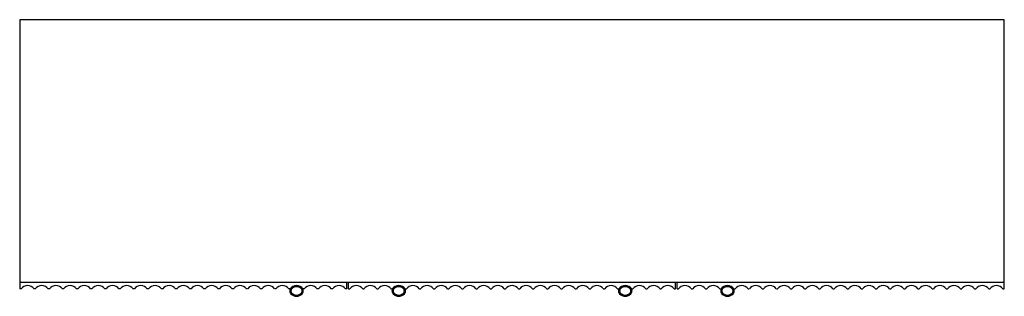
# Paper-space layout '_Top' of a CAD drawing. Header units: millimetres. Extents: x -1010 to 1010, y -37 to 530.
import ezdxf

# ---------------------------------------------------------------- set-up
doc = ezdxf.new("R2010")
doc.units = ezdxf.units.MM

psp = doc.layouts.new('_Top')

# ---------------------------------------------------------------- linework, layer by layer
at = {"color": 7, "linetype": 'Continuous', "lineweight": 25}
for p, q in [((-1010, 530), (-1010, -22)), ((1010, 530), (-1010, 530)), ((1010, -22), (1010, 530)), ((-1010, -7.9), (1010, -7.9)), ((-453.1, -20.3), (-453.5, -19.9)), ((-430.8, -20.3), (-430.5, -19.9)), ((-338.7, -22), (-338.7, -7.9)), ((-335.7, -22), (-335.7, -7.9)), ((-243.5, -20.3), (-243.9, -19.9)), ((-221.2, -20.3), (-220.9, -19.9)), ((221.2, -20.3), (220.9, -19.9)), ((243.5, -20.3), (243.9, -19.9)), ((335.7, -22), (335.7, -7.9)), ((338.7, -22), (338.7, -7.9)), ((430.8, -20.3), (430.5, -19.9)), ((453.1, -20.3), (453.5, -19.9)), ((-1007, -22), (-1010, -22)), ((-978, -22), (-980.7, -22)), ((-948.9, -22), (-951.6, -22)), ((-919.9, -22), (-922.6, -22)), ((-890.8, -22), (-893.5, -22)), ((-861.8, -22), (-864.5, -22)), ((-832.7, -22), (-835.4, -22)), ((-803.7, -22), (-806.4, -22)), ((-774.6, -22), (-777.4, -22)), ((-745.6, -22), (-748.3, -22)), ((-716.5, -22), (-719.3, -22)), ((-687.5, -22), (-690.2, -22)), ((-658.4, -22), (-661.2, -22)), ((-629.4, -22), (-632.1, -22)), ((-600.4, -22), (-603.1, -22)), ((-571.3, -22), (-574, -22)), ((-542.3, -22), (-545, -22)), ((-513.2, -22), (-515.9, -22)), ((-484.2, -22), (-486.9, -22)), ((-455.1, -22), (-457.8, -22)), ((-455.3, -25.3), (-455.8, -25.3)), ((-455.3, -26.7), (-455.8, -26.7)), ((-453.5, -25.4), (-454.8, -25.3)), ((-454.8, -26.7), (-453.5, -26.6)), ((-453.5, -32.1), (-453.1, -31.7)), ((-430.5, -32.1), (-430.8, -31.7)), ((-429.1, -25.3), (-430.4, -25.4)), ((-430.4, -26.6), (-429.1, -26.7)), ((-426.1, -22), (-428.8, -22)), ((-428.1, -25.3), (-428.6, -25.3)), ((-428.1, -26.7), (-428.6, -26.7)), ((-397, -22), (-399.8, -22)), ((-368, -22), (-370.7, -22)), ((-338.7, -22), (-341.7, -22)), ((-335.7, -22), (-332.7, -22)), ((-306.3, -22), (-303.6, -22)), ((-277.3, -22), (-274.6, -22)), ((-248.3, -22), (-245.5, -22)), ((-245.7, -25.3), (-246.2, -25.3)), ((-245.7, -26.7), (-246.2, -26.7)), ((-243.9, -25.4), (-245.2, -25.3)), ((-245.2, -26.7), (-243.9, -26.6)), ((-243.9, -32.1), (-243.5, -31.7)), ((-220.9, -32.1), (-221.2, -31.7)), ((-219.5, -25.3), (-220.8, -25.4)), ((-220.8, -26.6), (-219.5, -26.7)), ((-219.2, -22), (-216.5, -22)), ((-218.5, -25.3), (-219, -25.3)), ((-218.5, -26.7), (-219, -26.7)), ((-190.2, -22), (-187.4, -22)), ((-161.1, -22), (-158.4, -22)), ((-132.1, -22), (-129.3, -22)), ((-103, -22), (-100.3, -22)), ((-74, -22), (-71.3, -22)), ((-44.9, -22), (-42.2, -22)), ((-15.9, -22), (-13.2, -22)), ((13.2, -22), (15.9, -22)), ((42.2, -22), (44.9, -22)), ((71.3, -22), (74, -22)), ((100.3, -22), (103, -22)), ((129.3, -22), (132.1, -22)), ((158.4, -22), (161.1, -22)), ((187.4, -22), (190.2, -22)), ((216.5, -22), (219.2, -22)), ((219, -25.3), (218.5, -25.3)), ((219, -26.7), (218.5, -26.7)), ((220.8, -25.4), (219.5, -25.3)), ((219.5, -26.7), (220.8, -26.6)), ((220.9, -32.1), (221.2, -31.7)), ((243.9, -32.1), (243.5, -31.7)), ((245.2, -25.3), (243.9, -25.4)), ((243.9, -26.6), (245.2, -26.7)), ((245.5, -22), (248.2, -22)), ((246.2, -25.3), (245.7, -25.3)), ((246.2, -26.7), (245.7, -26.7)), ((274.6, -22), (277.3, -22)), ((303.6, -22), (306.3, -22)), ((332.7, -22), (335.7, -22)), ((338.7, -22), (341.7, -22)), ((368, -22), (370.7, -22)), ((397, -22), (399.8, -22)), ((426.1, -22), (428.8, -22)), ((428.6, -25.3), (428.1, -25.3)), ((428.6, -26.7), (428.1, -26.7)), ((430.4, -25.4), (429.1, -25.3)), ((429.1, -26.7), (430.4, -26.6)), ((430.5, -32.1), (430.8, -31.7)), ((453.5, -32.1), (453.1, -31.7)), ((454.8, -25.3), (453.5, -25.4)), ((453.5, -26.6), (454.8, -26.7)), ((455.1, -22), (457.8, -22)), ((455.8, -25.3), (455.3, -25.3)), ((455.8, -26.7), (455.3, -26.7)), ((484.2, -22), (486.9, -22)), ((513.2, -22), (515.9, -22)), ((542.3, -22), (545, -22)), ((571.3, -22), (574, -22)), ((600.4, -22), (603.1, -22)), ((629.4, -22), (632.1, -22)), ((658.4, -22), (661.2, -22)), ((687.5, -22), (690.2, -22)), ((716.5, -22), (719.3, -22)), ((745.6, -22), (748.3, -22)), ((774.6, -22), (777.4, -22)), ((803.7, -22), (806.4, -22)), ((832.7, -22), (835.4, -22)), ((861.8, -22), (864.5, -22)), ((890.8, -22), (893.5, -22)), ((919.9, -22), (922.6, -22)), ((948.9, -22), (951.6, -22)), ((978, -22), (980.7, -22)), ((1007, -22), (1010, -22))]:
    psp.add_line(p, q, dxfattribs=at)
for centre, radius, start, end in [((-993.8, -30.9), 15.9, 33.9905, 146.0095), ((-964.8, -30.9), 15.9, 33.9905, 146.0095), ((-935.7, -30.9), 15.9, 33.9905, 146.0095), ((-906.7, -30.9), 15.9, 33.9905, 146.0095), ((-877.7, -30.9), 15.9, 33.9905, 146.0095), ((-848.6, -30.9), 15.9, 33.9905, 146.0095), ((-819.6, -30.9), 15.9, 33.9905, 146.0095), ((-790.5, -30.9), 15.9, 33.9905, 146.0095), ((-761.5, -30.9), 15.9, 33.9905, 146.0095), ((-732.4, -30.9), 15.9, 33.9905, 146.0095), ((-703.4, -30.9), 15.9, 33.9905, 146.0095), ((-674.3, -30.9), 15.9, 33.9905, 146.0095), ((-645.3, -30.9), 15.9, 33.9905, 146.0095), ((-616.2, -30.9), 15.9, 33.9905, 146.0095), ((-587.2, -30.9), 15.9, 33.9905, 146.0095), ((-558.1, -30.9), 15.9, 33.9905, 146.0095), ((-529.1, -30.9), 15.9, 33.9905, 146.0095), ((-500.1, -30.9), 15.9, 33.9905, 146.0095), ((-471, -30.9), 15.9, 33.9905, 146.0095), ((-447.3, -25.8), 8.5, 136.4193, 176.5743), ((-442, -30.9), 15.9, 33.9905, 146.0095), ((-442, -30.9), 15.4, 43.5807, 136.4193), ((-442, -30.9), 14.9, 43.5807, 136.4193), ((-436.6, -25.8), 8.5, 3.4257, 43.5807), ((-412.9, -30.9), 15.9, 33.9905, 146.0095), ((-383.9, -30.9), 15.9, 33.9905, 146.0095), ((-354.8, -30.9), 15.9, 33.9905, 146.0095), ((-319.5, -30.9), 15.9, 33.9905, 146.0095), ((-290.5, -30.9), 15.9, 33.9905, 146.0095), ((-261.4, -30.9), 15.9, 33.9905, 146.0095), ((-237.7, -25.8), 8.5, 136.4193, 176.5743), ((-232.4, -30.9), 15.9, 33.9905, 146.0095), ((-232.4, -30.9), 15.4, 43.5807, 136.4193), ((-232.4, -30.9), 14.9, 43.5807, 136.4193), ((-227, -25.8), 8.5, 3.4257, 43.5807), ((-203.3, -30.9), 15.9, 33.9905, 146.0095), ((-174.3, -30.9), 15.9, 33.9905, 146.0095), ((-145.2, -30.9), 15.9, 33.9905, 146.0095), ((-116.2, -30.9), 15.9, 33.9905, 146.0095), ((-87.1, -30.9), 15.9, 33.9905, 146.0095), ((-58.1, -30.9), 15.9, 33.9905, 146.0095), ((-29, -30.9), 15.9, 33.9905, 146.0095), ((0, -30.9), 15.9, 33.9905, 146.0095), ((29, -30.9), 15.9, 33.9905, 146.0095), ((58.1, -30.9), 15.9, 33.9905, 146.0095), ((87.1, -30.9), 15.9, 33.9905, 146.0095), ((116.2, -30.9), 15.9, 33.9905, 146.0095), ((145.2, -30.9), 15.9, 33.9905, 146.0095), ((174.3, -30.9), 15.9, 33.9905, 146.0095), ((203.3, -30.9), 15.9, 33.9905, 146.0095), ((227, -25.8), 8.5, 136.4193, 176.5743), ((232.4, -30.9), 15.9, 33.9905, 146.0095), ((232.4, -30.9), 15.4, 43.5807, 136.4193), ((232.4, -30.9), 14.9, 43.5807, 136.4193), ((237.7, -25.8), 8.5, 3.4257, 43.5807), ((261.4, -30.9), 15.9, 33.9905, 146.0095), ((290.5, -30.9), 15.9, 33.9905, 146.0095), ((319.5, -30.9), 15.9, 33.9905, 146.0095), ((354.8, -30.9), 15.9, 33.9905, 146.0095), ((383.9, -30.9), 15.9, 33.9905, 146.0095), ((412.9, -30.9), 15.9, 33.9905, 146.0095), ((436.6, -25.8), 8.5, 136.4193, 176.5743), ((442, -30.9), 15.9, 33.9905, 146.0095), ((442, -30.9), 15.4, 43.5807, 136.4193), ((442, -30.9), 14.9, 43.5807, 136.4193), ((447.3, -25.8), 8.5, 3.4257, 43.5807), ((471, -30.9), 15.9, 33.9905, 146.0095), ((500.1, -30.9), 15.9, 33.9905, 146.0095), ((529.1, -30.9), 15.9, 33.9905, 146.0095), ((558.1, -30.9), 15.9, 33.9905, 146.0095), ((587.2, -30.9), 15.9, 33.9905, 146.0095), ((616.2, -30.9), 15.9, 33.9905, 146.0095), ((645.3, -30.9), 15.9, 33.9905, 146.0095), ((674.3, -30.9), 15.9, 33.9905, 146.0095), ((703.4, -30.9), 15.9, 33.9905, 146.0095), ((732.4, -30.9), 15.9, 33.9905, 146.0095), ((761.5, -30.9), 15.9, 33.9905, 146.0095), ((790.5, -30.9), 15.9, 33.9905, 146.0095), ((819.6, -30.9), 15.9, 33.9905, 146.0095), ((848.6, -30.9), 15.9, 33.9905, 146.0095), ((877.7, -30.9), 15.9, 33.9905, 146.0095), ((906.7, -30.9), 15.9, 33.9905, 146.0095), ((935.7, -30.9), 15.9, 33.9905, 146.0095), ((964.8, -30.9), 15.9, 33.9905, 146.0095), ((993.8, -30.9), 15.9, 33.9905, 146.0095), ((-443.8, -26), 12, 176.5743, 183.4257), ((-447.3, -26.2), 8.5, 183.4257, 223.5807), ((-447.3, -25.8), 8, 136.4193, 176.5743), ((-443.8, -26), 11.5, 176.5743, 183.4257), ((-447.3, -26.2), 8, 183.4257, 223.5807), ((-447.3, -25.8), 7.5, 136.4193, 176.5743), ((-443.8, -26), 11, 176.5743, 183.4257), ((-447.3, -26.2), 7.5, 183.4257, 223.5807), ((-442, -21.1), 15.9, 223.5807, 316.4193), ((-442, -21.1), 15.4, 223.5807, 316.4193), ((-365.3, 61.1), 119.7, 223.0449, 223.6683), ((-365.3, -113.1), 119.7, 136.3319, 136.9554), ((-442, -21.1), 14.9, 223.5807, 316.4193), ((-518.6, 61), 119.6, 316.3325, 316.9561), ((-518.6, -113), 119.6, 43.0439, 43.6675), ((-436.6, -25.8), 7.5, 3.4257, 43.5807), ((-436.6, -26.2), 7.5, 316.4193, 356.5743), ((-436.6, -25.8), 8, 3.4257, 43.5807), ((-436.6, -26.2), 8, 316.4193, 356.5743), ((-436.6, -26.2), 8.5, 316.4193, 356.5743), ((-440.1, -26), 11, 356.5743, 3.4257), ((-440.1, -26), 11.5, 356.5743, 3.4257), ((-440.1, -26), 12, 356.5743, 3.4257), ((-234.2, -26), 12, 176.5743, 183.4257), ((-237.7, -26.2), 8.5, 183.4257, 223.5807), ((-237.7, -25.8), 8, 136.4193, 176.5743), ((-234.2, -26), 11.5, 176.5743, 183.4257), ((-237.7, -26.2), 8, 183.4257, 223.5807), ((-237.7, -25.8), 7.5, 136.4193, 176.5743), ((-234.2, -26), 11, 176.5743, 183.4257), ((-237.7, -26.2), 7.5, 183.4257, 223.5807), ((-232.4, -21.1), 15.9, 223.5807, 316.4193), ((-232.4, -21.1), 15.4, 223.5807, 316.4193), ((-155.7, 61.1), 119.7, 223.0449, 223.6683), ((-155.7, -113.1), 119.7, 136.3319, 136.9554), ((-232.4, -21.1), 14.9, 223.5807, 316.4193), ((-309, 61), 119.6, 316.3325, 316.9561), ((-309, -113), 119.6, 43.0439, 43.6675), ((-227, -25.8), 7.5, 3.4257, 43.5807), ((-227, -26.2), 7.5, 316.4193, 356.5743), ((-227, -25.8), 8, 3.4257, 43.5807), ((-227, -26.2), 8, 316.4193, 356.5743), ((-227, -26.2), 8.5, 316.4193, 356.5743), ((-230.5, -26), 11, 356.5743, 3.4257), ((-230.5, -26), 11.5, 356.5743, 3.4257), ((-230.5, -26), 12, 356.5743, 3.4257), ((230.5, -26), 12, 176.5743, 183.4257), ((227, -26.2), 8.5, 183.4257, 223.5807), ((227, -25.8), 8, 136.4193, 176.5743), ((230.5, -26), 11.5, 176.5743, 183.4257), ((227, -26.2), 8, 183.4257, 223.5807), ((227, -25.8), 7.5, 136.4193, 176.5743), ((230.5, -26), 11, 176.5743, 183.4257), ((227, -26.2), 7.5, 183.4257, 223.5807), ((232.4, -21.1), 15.9, 223.5807, 316.4193), ((232.4, -21.1), 15.4, 223.5807, 316.4193), ((309, 61.1), 119.7, 223.0449, 223.6683), ((309, -113.1), 119.7, 136.3319, 136.9554), ((232.4, -21.1), 14.9, 223.5807, 316.4193), ((155.7, 61), 119.6, 316.3325, 316.9561), ((155.7, -113), 119.6, 43.0439, 43.6675), ((237.7, -25.8), 7.5, 3.4257, 43.5807), ((237.7, -26.2), 7.5, 316.4193, 356.5743), ((237.7, -25.8), 8, 3.4257, 43.5807), ((237.7, -26.2), 8, 316.4193, 356.5743), ((237.7, -26.2), 8.5, 316.4193, 356.5743), ((234.2, -26), 11, 356.5743, 3.4257), ((234.2, -26), 11.5, 356.5743, 3.4257), ((234.2, -26), 12, 356.5743, 3.4257), ((440.1, -26), 12, 176.5743, 183.4257), ((436.6, -26.2), 8.5, 183.4257, 223.5807), ((436.6, -25.8), 8, 136.4193, 176.5743), ((440.1, -26), 11.5, 176.5743, 183.4257), ((436.6, -26.2), 8, 183.4257, 223.5807), ((436.6, -25.8), 7.5, 136.4193, 176.5743), ((440.1, -26), 11, 176.5743, 183.4257), ((436.6, -26.2), 7.5, 183.4257, 223.5807), ((442, -21.1), 15.9, 223.5807, 316.4193), ((442, -21.1), 15.4, 223.5807, 316.4193), ((518.6, 61.1), 119.7, 223.0449, 223.6683), ((518.6, -113.1), 119.7, 136.3319, 136.9554), ((442, -21.1), 14.9, 223.5807, 316.4193), ((365.3, 61), 119.6, 316.3325, 316.9561), ((365.3, -113), 119.6, 43.0439, 43.6675), ((447.3, -25.8), 7.5, 3.4257, 43.5807), ((447.3, -26.2), 7.5, 316.4193, 356.5743), ((447.3, -25.8), 8, 3.4257, 43.5807), ((447.3, -26.2), 8, 316.4193, 356.5743), ((447.3, -26.2), 8.5, 316.4193, 356.5743), ((443.8, -26), 11, 356.5743, 3.4257), ((443.8, -26), 11.5, 356.5743, 3.4257), ((443.8, -26), 12, 356.5743, 3.4257)]:
    psp.add_arc(centre, radius, start, end, dxfattribs=at)
for points, knots in [([(-432.1, -21.6), (-432.4, -21.2), (-432.7, -20.9), (-433.4, -20.3), (-433.8, -20), (-434.9, -19.2), (-435.7, -18.8), (-437, -18.2), (-437.4, -18), (-438.3, -17.8), (-438.8, -17.6), (-440.1, -17.4), (-441, -17.3), (-442.4, -17.3), (-442.9, -17.3), (-443.8, -17.4), (-444.3, -17.5), (-445.2, -17.7), (-445.6, -17.8), (-446.5, -18), (-446.9, -18.2), (-448.2, -18.8), (-449, -19.2), (-450.1, -20), (-450.5, -20.3), (-451.2, -20.9), (-451.5, -21.2), (-451.8, -21.6)], [0, 0, 0, 0, 0.0625, 0.0625, 0.125, 0.125, 0.25, 0.25, 0.3125, 0.3125, 0.375, 0.375, 0.5, 0.5, 0.5625, 0.5625, 0.625, 0.625, 0.6875, 0.6875, 0.75, 0.75, 0.875, 0.875, 0.9375, 0.9375, 1, 1, 1, 1]), ([(-222.5, -21.6), (-222.8, -21.2), (-223.1, -20.9), (-223.8, -20.3), (-224.2, -20), (-225.3, -19.2), (-226.1, -18.8), (-227.4, -18.2), (-227.8, -18), (-228.7, -17.8), (-229.2, -17.6), (-230.5, -17.4), (-231.4, -17.3), (-232.8, -17.3), (-233.3, -17.3), (-234.2, -17.4), (-234.7, -17.5), (-235.6, -17.7), (-236, -17.8), (-236.9, -18), (-237.3, -18.2), (-238.6, -18.8), (-239.4, -19.2), (-240.5, -20), (-240.9, -20.3), (-241.6, -20.9), (-241.9, -21.2), (-242.3, -21.6)], [0, 0, 0, 0, 0.0625, 0.0625, 0.125, 0.125, 0.25, 0.25, 0.3125, 0.3125, 0.375, 0.375, 0.5, 0.5, 0.5625, 0.5625, 0.625, 0.625, 0.6875, 0.6875, 0.75, 0.75, 0.875, 0.875, 0.9375, 0.9375, 1, 1, 1, 1]), ([(242.2, -21.6), (241.9, -21.2), (241.6, -20.9), (240.9, -20.3), (240.5, -20), (239.4, -19.2), (238.6, -18.8), (237.3, -18.2), (236.9, -18), (236, -17.8), (235.6, -17.6), (234.2, -17.4), (233.3, -17.3), (231.9, -17.3), (231.4, -17.3), (230.5, -17.4), (230.1, -17.5), (229.2, -17.7), (228.7, -17.8), (227.8, -18), (227.4, -18.2), (226.1, -18.8), (225.3, -19.2), (224.2, -20), (223.8, -20.3), (223.1, -20.9), (222.8, -21.2), (222.5, -21.6)], [0, 0, 0, 0, 0.0625, 0.0625, 0.125, 0.125, 0.25, 0.25, 0.3125, 0.3125, 0.375, 0.375, 0.5, 0.5, 0.5625, 0.5625, 0.625, 0.625, 0.6875, 0.6875, 0.75, 0.75, 0.875, 0.875, 0.9375, 0.9375, 1, 1, 1, 1]), ([(451.8, -21.6), (451.5, -21.2), (451.2, -20.9), (450.5, -20.3), (450.1, -20), (449, -19.2), (448.2, -18.8), (446.9, -18.2), (446.5, -18), (445.6, -17.8), (445.2, -17.6), (443.8, -17.4), (442.9, -17.3), (441.5, -17.3), (441, -17.3), (440.1, -17.4), (439.7, -17.5), (438.8, -17.7), (438.3, -17.8), (437.4, -18), (437, -18.2), (435.7, -18.8), (434.9, -19.2), (433.8, -20), (433.4, -20.3), (432.7, -20.9), (432.4, -21.2), (432.1, -21.6)], [0, 0, 0, 0, 0.0625, 0.0625, 0.125, 0.125, 0.25, 0.25, 0.3125, 0.3125, 0.375, 0.375, 0.5, 0.5, 0.5625, 0.5625, 0.625, 0.625, 0.6875, 0.6875, 0.75, 0.75, 0.875, 0.875, 0.9375, 0.9375, 1, 1, 1, 1]), ([(-451.8, -21.6), (-452.1, -21.8), (-452.3, -22.1), (-452.7, -22.7), (-452.9, -23), (-453.1, -23.7), (-453.3, -24), (-453.4, -24.7), (-453.5, -25), (-453.5, -25.4)], [0, 0, 0, 0, 0.25, 0.25, 0.5, 0.5, 0.75, 0.75, 1, 1, 1, 1]), ([(-453.5, -26.6), (-453.5, -27), (-453.4, -27.3), (-453.3, -28), (-453.1, -28.3), (-452.9, -29), (-452.7, -29.3), (-452.3, -29.9), (-452.1, -30.2), (-451.8, -30.4)], [0, 0, 0, 0, 0.25, 0.25, 0.5, 0.5, 0.75, 0.75, 1, 1, 1, 1]), ([(-451.8, -30.4), (-451.5, -30.8), (-451.2, -31.1), (-450.5, -31.7), (-450.1, -32), (-449, -32.8), (-448.2, -33.2), (-446.9, -33.8), (-446.5, -34), (-445.6, -34.2), (-445.2, -34.4), (-443.8, -34.6), (-442.9, -34.7), (-441.5, -34.7), (-441, -34.7), (-440.1, -34.6), (-439.7, -34.5), (-438.8, -34.3), (-438.3, -34.2), (-437.4, -34), (-437, -33.8), (-435.7, -33.2), (-434.9, -32.8), (-433.8, -32), (-433.4, -31.7), (-432.7, -31.1), (-432.4, -30.8), (-432.1, -30.4)], [0, 0, 0, 0, 0.0625, 0.0625, 0.125, 0.125, 0.25, 0.25, 0.3125, 0.3125, 0.375, 0.375, 0.5, 0.5, 0.5625, 0.5625, 0.625, 0.625, 0.6875, 0.6875, 0.75, 0.75, 0.875, 0.875, 0.9375, 0.9375, 1, 1, 1, 1]), ([(-430.4, -25.4), (-430.5, -25), (-430.5, -24.7), (-430.7, -24), (-430.8, -23.7), (-431.1, -23), (-431.2, -22.7), (-431.6, -22.1), (-431.8, -21.8), (-432.1, -21.6)], [0, 0, 0, 0, 0.25, 0.25, 0.5, 0.5, 0.75, 0.75, 1, 1, 1, 1]), ([(-432.1, -30.4), (-431.8, -30.2), (-431.6, -29.9), (-431.2, -29.3), (-431.1, -29), (-430.8, -28.3), (-430.7, -28), (-430.5, -27.3), (-430.5, -27), (-430.4, -26.6)], [0, 0, 0, 0, 0.25, 0.25, 0.5, 0.5, 0.75, 0.75, 1, 1, 1, 1]), ([(-242.3, -21.6), (-242.5, -21.8), (-242.7, -22.1), (-243.1, -22.7), (-243.3, -23), (-243.5, -23.7), (-243.7, -24), (-243.8, -24.7), (-243.9, -25), (-243.9, -25.4)], [0, 0, 0, 0, 0.25, 0.25, 0.5, 0.5, 0.75, 0.75, 1, 1, 1, 1]), ([(-243.9, -26.6), (-243.9, -27), (-243.8, -27.3), (-243.7, -28), (-243.5, -28.3), (-243.3, -29), (-243.1, -29.3), (-242.7, -29.9), (-242.5, -30.2), (-242.3, -30.4)], [0, 0, 0, 0, 0.25, 0.25, 0.5, 0.5, 0.75, 0.75, 1, 1, 1, 1]), ([(-242.3, -30.4), (-241.9, -30.8), (-241.6, -31.1), (-240.9, -31.7), (-240.5, -32), (-239.4, -32.8), (-238.6, -33.2), (-237.3, -33.8), (-236.9, -34), (-236, -34.2), (-235.6, -34.4), (-234.2, -34.6), (-233.3, -34.7), (-231.9, -34.7), (-231.4, -34.7), (-230.5, -34.6), (-230.1, -34.5), (-229.2, -34.3), (-228.7, -34.2), (-227.8, -34), (-227.4, -33.8), (-226.1, -33.2), (-225.3, -32.8), (-224.2, -32), (-223.8, -31.7), (-223.1, -31.1), (-222.8, -30.8), (-222.5, -30.4)], [0, 0, 0, 0, 0.0625, 0.0625, 0.125, 0.125, 0.25, 0.25, 0.3125, 0.3125, 0.375, 0.375, 0.5, 0.5, 0.5625, 0.5625, 0.625, 0.625, 0.6875, 0.6875, 0.75, 0.75, 0.875, 0.875, 0.9375, 0.9375, 1, 1, 1, 1]), ([(-220.8, -25.4), (-220.9, -25), (-220.9, -24.7), (-221.1, -24), (-221.2, -23.7), (-221.5, -23), (-221.6, -22.7), (-222, -22.1), (-222.2, -21.8), (-222.5, -21.6)], [0, 0, 0, 0, 0.25, 0.25, 0.5, 0.5, 0.75, 0.75, 1, 1, 1, 1]), ([(-222.5, -30.4), (-222.2, -30.2), (-222, -29.9), (-221.6, -29.3), (-221.5, -29), (-221.2, -28.3), (-221.1, -28), (-220.9, -27.3), (-220.9, -27), (-220.8, -26.6)], [0, 0, 0, 0, 0.25, 0.25, 0.5, 0.5, 0.75, 0.75, 1, 1, 1, 1]), ([(222.5, -21.6), (222.2, -21.8), (222, -22.1), (221.6, -22.7), (221.5, -23), (221.2, -23.7), (221.1, -24), (220.9, -24.7), (220.9, -25), (220.8, -25.4)], [0, 0, 0, 0, 0.25, 0.25, 0.5, 0.5, 0.75, 0.75, 1, 1, 1, 1]), ([(220.8, -26.6), (220.9, -27), (220.9, -27.3), (221.1, -28), (221.2, -28.3), (221.5, -29), (221.6, -29.3), (222, -29.9), (222.2, -30.2), (222.5, -30.4)], [0, 0, 0, 0, 0.25, 0.25, 0.5, 0.5, 0.75, 0.75, 1, 1, 1, 1]), ([(222.5, -30.4), (222.8, -30.8), (223.1, -31.1), (223.8, -31.7), (224.2, -32), (225.3, -32.8), (226.1, -33.2), (227.4, -33.8), (227.8, -34), (228.7, -34.2), (229.2, -34.4), (230.5, -34.6), (231.4, -34.7), (232.8, -34.7), (233.3, -34.7), (234.2, -34.6), (234.7, -34.5), (235.6, -34.3), (236, -34.2), (236.9, -34), (237.3, -33.8), (238.6, -33.2), (239.4, -32.8), (240.5, -32), (240.9, -31.7), (241.6, -31.1), (241.9, -30.8), (242.2, -30.4)], [0, 0, 0, 0, 0.0625, 0.0625, 0.125, 0.125, 0.25, 0.25, 0.3125, 0.3125, 0.375, 0.375, 0.5, 0.5, 0.5625, 0.5625, 0.625, 0.625, 0.6875, 0.6875, 0.75, 0.75, 0.875, 0.875, 0.9375, 0.9375, 1, 1, 1, 1]), ([(243.9, -25.4), (243.9, -25), (243.8, -24.7), (243.7, -24), (243.5, -23.7), (243.3, -23), (243.1, -22.7), (242.7, -22.1), (242.5, -21.8), (242.2, -21.6)], [0, 0, 0, 0, 0.25, 0.25, 0.5, 0.5, 0.75, 0.75, 1, 1, 1, 1]), ([(242.2, -30.4), (242.5, -30.2), (242.7, -29.9), (243.1, -29.3), (243.3, -29), (243.5, -28.3), (243.7, -28), (243.8, -27.3), (243.9, -27), (243.9, -26.6)], [0, 0, 0, 0, 0.25, 0.25, 0.5, 0.5, 0.75, 0.75, 1, 1, 1, 1]), ([(432.1, -21.6), (431.8, -21.8), (431.6, -22.1), (431.2, -22.7), (431.1, -23), (430.8, -23.7), (430.7, -24), (430.5, -24.7), (430.5, -25), (430.4, -25.4)], [0, 0, 0, 0, 0.25, 0.25, 0.5, 0.5, 0.75, 0.75, 1, 1, 1, 1]), ([(430.4, -26.6), (430.5, -27), (430.5, -27.3), (430.7, -28), (430.8, -28.3), (431.1, -29), (431.2, -29.3), (431.6, -29.9), (431.8, -30.2), (432.1, -30.4)], [0, 0, 0, 0, 0.25, 0.25, 0.5, 0.5, 0.75, 0.75, 1, 1, 1, 1]), ([(432.1, -30.4), (432.4, -30.8), (432.7, -31.1), (433.4, -31.7), (433.8, -32), (434.9, -32.8), (435.7, -33.2), (437, -33.8), (437.4, -34), (438.3, -34.2), (438.8, -34.4), (440.1, -34.6), (441, -34.7), (442.4, -34.7), (442.9, -34.7), (443.8, -34.6), (444.3, -34.5), (445.2, -34.3), (445.6, -34.2), (446.5, -34), (446.9, -33.8), (448.2, -33.2), (449, -32.8), (450.1, -32), (450.5, -31.7), (451.2, -31.1), (451.5, -30.8), (451.8, -30.4)], [0, 0, 0, 0, 0.0625, 0.0625, 0.125, 0.125, 0.25, 0.25, 0.3125, 0.3125, 0.375, 0.375, 0.5, 0.5, 0.5625, 0.5625, 0.625, 0.625, 0.6875, 0.6875, 0.75, 0.75, 0.875, 0.875, 0.9375, 0.9375, 1, 1, 1, 1]), ([(453.5, -25.4), (453.5, -25), (453.4, -24.7), (453.3, -24), (453.1, -23.7), (452.9, -23), (452.7, -22.7), (452.3, -22.1), (452.1, -21.8), (451.8, -21.6)], [0, 0, 0, 0, 0.25, 0.25, 0.5, 0.5, 0.75, 0.75, 1, 1, 1, 1]), ([(451.8, -30.4), (452.1, -30.2), (452.3, -29.9), (452.7, -29.3), (452.9, -29), (453.1, -28.3), (453.3, -28), (453.4, -27.3), (453.5, -27), (453.5, -26.6)], [0, 0, 0, 0, 0.25, 0.25, 0.5, 0.5, 0.75, 0.75, 1, 1, 1, 1])]:
    psp.add_open_spline(points, degree=3, knots=knots, dxfattribs=at)
for points in [[(-453.5, -25.4), (-453.5, -25.8), (-453.5, -26.2), (-453.5, -26.6)], [(-430.4, -26.6), (-430.4, -26.2), (-430.4, -25.8), (-430.4, -25.4)], [(-243.9, -25.4), (-243.9, -25.8), (-243.9, -26.2), (-243.9, -26.6)], [(-220.8, -26.6), (-220.8, -26.2), (-220.8, -25.8), (-220.8, -25.4)], [(220.8, -25.4), (220.8, -25.8), (220.8, -26.2), (220.8, -26.6)], [(243.9, -26.6), (243.9, -26.2), (243.9, -25.8), (243.9, -25.4)], [(430.4, -25.4), (430.4, -25.8), (430.4, -26.2), (430.4, -26.6)], [(453.5, -26.6), (453.5, -26.2), (453.5, -25.8), (453.5, -25.4)]]:
    psp.add_open_spline(points, degree=3, dxfattribs=at)

doc.saveas('drawing.dxf')
